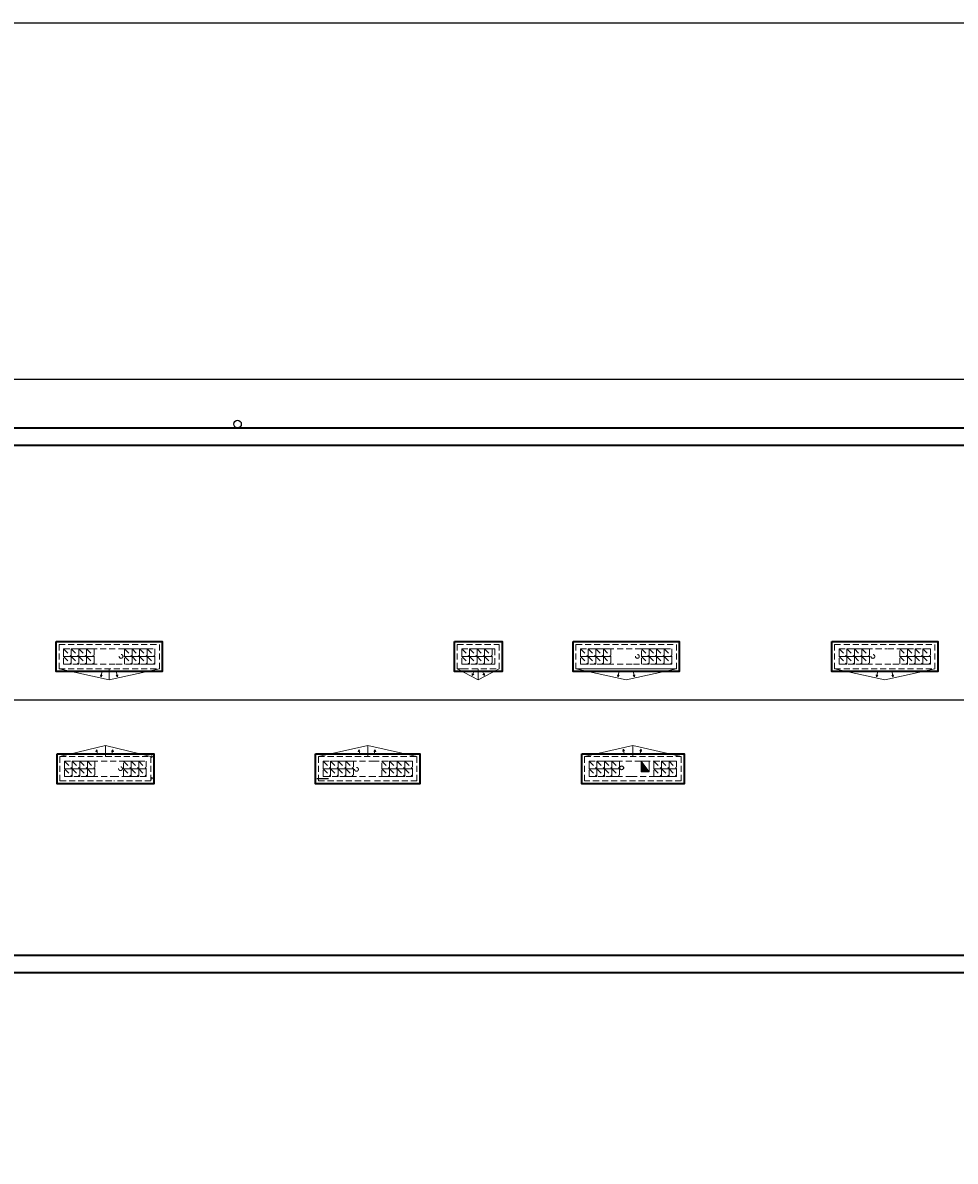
# Model space of a CAD drawing. Header units: millimetres. Extents: x 59723 to 73026, y -136 to 11642.
# Tile 10 of 11: x 68438 to 70891, y 8648 to 11642. Entities that reach past the tile are written whole.
import ezdxf

# ---------------------------------------------------------------- set-up
doc = ezdxf.new("R2010")
doc.units = ezdxf.units.MM
doc.header["$PDMODE"] = 3
doc.linetypes.add('KRESKOWA_X2', pattern=[12, 8, -4])
for name, color, linetype, lineweight in [('_wymiary', 1, 'Continuous', 9), ('drzwi', 140, 'Continuous', 13), ('KOMINY', 43, 'Continuous', 15), ('meble', 230, 'Continuous', 13), ('opisy pom', 3, 'Continuous', 20), ('przerywana', 7, 'KRESKOWA_X2', 9), ('sciany', 4, 'Continuous', 50)]:
    doc.layers.add(name, color=color, linetype=linetype, lineweight=lineweight)
doc.layers.add('kanalizacja', color=210, linetype='Continuous')
doc.layers.add('OBRYS SCIAN', color=7, linetype='Continuous')
doc.dimstyles.new('Jacek2', dxfattribs={"dimscale": 2, "dimtxt": 10, "dimasz": 10, "dimexe": 15, "dimexo": 15, "dimgap": 5, "dimtad": 1, "dimdec": 0, "dimrnd": 0.5, "dimzin": 0, "dimdsep": 46, "dimtxsty": 'Standard', "dimblk": 'OBLIQUE', "dimcen": 0, "dimdle": 5, "dimadec": 1, "dimazin": 0, "dimtfac": 1, "dimtdec": 0, "dimtofl": 0, "dimtmove": 0, "dimatfit": 3, "dimfxl": 0, "dimtolj": 1, "dimtzin": 0, "dimarcsym": 0})

# ---------------------------------------------------------------- blocks, each defined once
blk = doc.blocks.new('_OBLIQUE')
at = {"color": 0, "linetype": 'ByBlock'}
blk.add_line((-0.5, -0.5), (0.5, 0.5), dxfattribs=at)
blk = doc.blocks.new('*D9')
at = {"layer": '_wymiary', "color": 0, "lineweight": -2}
for p, q in [((61024.7, 10660.2), (61024.7, 10734.8)), ((72460.2, 10605.7), (72460.2, 10734.8)), ((61014.7, 10704.8), (72470.2, 10704.8))]:
    blk.add_line(p, q, dxfattribs=at)
at = {"layer": 'Defpoints', "color": 0}
for p in [(72460.2, 10704.8), (61024.7, 10630.2), (72460.2, 10575.7)]:
    blk.add_point(p, dxfattribs=at)
at = {"layer": '_wymiary', "color": 0, "lineweight": -2, "xscale": 20, "yscale": 20, "zscale": 20, "rotation": 180}
blk.add_blockref('_OBLIQUE', (61024.7, 10704.8), dxfattribs=at)
at = {"layer": '_wymiary', "color": 0, "lineweight": -2, "xscale": 20, "yscale": 20, "zscale": 20}
blk.add_blockref('_OBLIQUE', (72460.2, 10704.8), dxfattribs=at)
at = {"layer": '_wymiary', "color": 0, "insert": (66742.5, 10724.8), "char_height": 20, "attachment_point": 5}
blk.add_mtext('\\A1;11436', dxfattribs=at)

msp = doc.modelspace()

# ---------------------------------------------------------------- hatches: boundary and pattern name
at = {"layer": 'KOMINY'}
msp.add_hatch(color=256, dxfattribs=at).paths.add_polyline_path([(70065.2, 9672.2), (70086.2, 9672.2), (70065.2, 9700.2)])

# ---------------------------------------------------------------- linework, layer by layer
msp.add_line((69212.2, 9654.2), (69242.2, 9654.2))
msp.add_lwpolyline([(59723.3, 11642.1), (73026.1, 11642.1), (73026.1, -135.5), (59723.3, -135.5)], close=True)
at = {"layer": 'drzwi'}
for centre in [(68777.2, 9712.1), (68777.2, 9655.1)]:
    msp.add_circle(centre, 2, dxfattribs=at)
at = {"layer": 'kanalizacja'}
msp.add_circle((70013.6, 9682.8), 5, dxfattribs=at)
at = {"layer": 'KOMINY'}
for p, q in [((70065.2, 9672.2), (70065.2, 9700.2)), ((70065.2, 9700.2), (70086.2, 9700.2)), ((70065.2, 9700.2), (70086.2, 9672.2)), ((70086.2, 9672.2), (70065.2, 9672.2)), ((70086.2, 9672.2), (70086.2, 9700.2))]:
    msp.add_line(p, q, dxfattribs=at)
at = {"layer": 'meble'}
for p, q in [((68665.7, 9913.8), (68533.7, 9943.2)), ((68665.7, 9943.2), (68665.7, 9913.8)), ((68665.7, 9913.8), (68797.7, 9943.2)), ((69581.2, 9943.2), (69636.5, 9913.8)), ((69636.5, 9943.2), (69636.5, 9913.8)), ((69636.5, 9913.8), (69691.7, 9943.2)), ((70025.7, 9913.8), (69893.5, 9943.2)), ((70025.7, 9913.8), (70157.7, 9943.2)), ((70705.7, 9913.8), (70573.5, 9943.2)), ((70705.7, 9913.8), (70837.7, 9943.2)), ((68655.7, 9741.6), (68536.2, 9712.2)), ((68655.7, 9741.6), (68655.7, 9712.2)), ((68655.7, 9741.6), (68775.2, 9712.2)), ((69345.7, 9741.6), (69216.2, 9712.2)), ((69345.7, 9741.6), (69345.7, 9712.2)), ((69345.7, 9741.6), (69475.2, 9712.2)), ((70043.2, 9741.6), (69916.2, 9712.2)), ((70043.2, 9741.6), (70043.2, 9712.2)), ((70043.2, 9741.6), (70170.2, 9712.2))]:
    msp.add_line(p, q, dxfattribs=at)
at = {"layer": 'OBRYS SCIAN', "lineweight": 35}
for p, q in [((72415.2, 10530.7), (61069.7, 10530.7)), ((66293.7, 9189.7), (72415.2, 9189.7))]:
    msp.add_line(p, q, dxfattribs=at)
at = {"layer": 'OBRYS SCIAN'}
msp.add_line((71744.7, 9860.2), (66443.2, 9860.2), dxfattribs=at)
at = {"layer": 'OBRYS SCIAN', "lineweight": 35}
msp.add_lwpolyline([(70563.7, 4681.6), (70563.7, 4691.6), (66360.7, 4691.6), (66360.7, 8785.7), (66338.7, 8785.7), (66338.7, 9144.7), (72460.2, 9144.7), (72460.2, 10575.7), (61024.7, 10575.7), (61024.7, 9976.2), (60824.7, 9976.2), (60824.7, 9144.7), (64919.2, 9144.7), (64919.2, 8785.7), (64902.2, 8785.7), (64902.9, 5533.6), (64456.2, 5533.6), (64456.2, 3472.7), (64914.3, 3472.7), (69508.6, 712.2), (69513.8, 720.8)], dxfattribs=at)
at = {"layer": 'OBRYS SCIAN'}
msp.add_circle((69003.2, 10586.8), 10, dxfattribs=at)
at = {"layer": 'opisy pom'}
for p, q in [((68644, 9922), (68642.8, 9927.5)), ((68644, 9922), (68646.5, 9933.4)), ((68644, 9922), (68647.3, 9926.5)), ((68687.5, 9922), (68684.1, 9926.5)), ((68687.5, 9922), (68685, 9933.4)), ((68687.5, 9922), (68688.6, 9927.5)), ((69620.1, 9925.5), (69625.5, 9935.8)), ((69620.1, 9925.5), (69620.4, 9931.1)), ((69620.1, 9925.5), (69624.5, 9929)), ((69652.9, 9925.5), (69647.4, 9935.8)), ((69652.9, 9925.5), (69648.4, 9929)), ((69652.9, 9925.5), (69652.5, 9931.1)), ((70003.8, 9922), (70002.7, 9927.5)), ((70003.8, 9922), (70006.4, 9933.4)), ((70003.8, 9922), (70007.2, 9926.5)), ((70047.4, 9922), (70044, 9926.5)), ((70047.4, 9922), (70044.8, 9933.4)), ((70047.4, 9922), (70048.5, 9927.5)), ((70683.8, 9922), (70682.7, 9927.5)), ((70683.8, 9922), (70686.4, 9933.4)), ((70683.8, 9922), (70687.2, 9926.5)), ((70727.4, 9922), (70724, 9926.5)), ((70727.4, 9922), (70724.8, 9933.4)), ((70727.4, 9922), (70728.5, 9927.5)), ((70017.7, 9731.6), (70016.5, 9726)), ((70017.7, 9731.6), (70020.2, 9720.2)), ((70017.7, 9731.6), (70021, 9727)), ((70064.9, 9731.5), (70061.5, 9726.9)), ((70064.9, 9731.5), (70062.3, 9720.1)), ((70064.9, 9731.5), (70066, 9725.9)), ((68632, 9730.2), (68630.8, 9724.6)), ((68632, 9730.2), (68634.5, 9718.8)), ((68632, 9730.2), (68635.3, 9725.6)), ((68675.5, 9730.2), (68672.1, 9725.6)), ((68675.5, 9730.2), (68673, 9718.8)), ((68675.5, 9730.2), (68676.6, 9724.6)), ((69322, 9730.2), (69320.8, 9724.6)), ((69322, 9730.2), (69324.5, 9718.8)), ((69322, 9730.2), (69325.3, 9725.6)), ((69365.5, 9730.2), (69362.1, 9725.6)), ((69365.5, 9730.2), (69363, 9718.8)), ((69365.5, 9730.2), (69366.6, 9724.6))]:
    msp.add_line(p, q, dxfattribs=at)
at = {"layer": 'przerywana', "ltscale": 2}
for p, q in [((68533.7, 10007.2), (68533.7, 9943.2)), ((68533.7, 10007.2), (68797.7, 10007.2)), ((68797.7, 10007.2), (68797.7, 9943.2)), ((69581.2, 10007.2), (69691.7, 10007.2)), ((69581.2, 10007.2), (69581.2, 9943.2)), ((69691.7, 9943.2), (69691.7, 10007.2)), ((69893.5, 10007.2), (69893.5, 9943.2)), ((69893.5, 10007.2), (70157.7, 10007.2)), ((70157.7, 10007.2), (70157.7, 9943.2)), ((70573.7, 10007.2), (70837.7, 10007.2)), ((70573.7, 10007.2), (70573.7, 9943.2)), ((70837.7, 10007.2), (70837.7, 9943.2)), ((68545.7, 9995.2), (68785.7, 9995.2)), ((68545.7, 9955.2), (68545.7, 9995.2)), ((68545.7, 9995.2), (68545.7, 9955.2)), ((68545.7, 9995.2), (68565.7, 9975.2)), ((68545.7, 9975.2), (68565.7, 9955.2)), ((68565.7, 9995.2), (68585.7, 9975.2)), ((68565.7, 9975.2), (68585.7, 9955.2)), ((68585.7, 9995.2), (68605.7, 9975.2)), ((68585.7, 9975.2), (68605.7, 9955.2)), ((68605.7, 9995.2), (68625.7, 9975.2)), ((68605.7, 9975.2), (68625.7, 9955.2)), ((68625.7, 9955.2), (68625.7, 9995.2)), ((68705.7, 9955.2), (68705.7, 9995.2)), ((68705.7, 9995.2), (68725.7, 9975.2)), ((68705.7, 9975.2), (68725.7, 9955.2)), ((68725.7, 9995.2), (68745.7, 9975.2)), ((68725.7, 9975.2), (68745.7, 9955.2)), ((68745.7, 9995.2), (68765.7, 9975.2)), ((68745.7, 9975.2), (68765.7, 9955.2)), ((68765.7, 9995.2), (68785.7, 9975.2)), ((68765.7, 9975.2), (68785.7, 9955.2)), ((68785.7, 9995.2), (68785.7, 9955.2)), ((69593.2, 9995.2), (69679.7, 9995.2)), ((69593.2, 9995.2), (69593.2, 9955.2)), ((69593.2, 9995.2), (69613.2, 9975.2)), ((69593.2, 9975.2), (69613.2, 9955.2)), ((69613.2, 9995.2), (69633.2, 9975.2)), ((69613.2, 9975.2), (69633.2, 9955.2)), ((69633.2, 9995.2), (69653.2, 9975.2)), ((69633.2, 9975.2), (69653.2, 9955.2)), ((69653.2, 9955.2), (69653.2, 9995.2)), ((69653.2, 9995.2), (69673.2, 9975.2)), ((69653.2, 9975.2), (69673.2, 9955.2)), ((69679.7, 9995.2), (69679.7, 9955.2)), ((69905.5, 9995.2), (69925.5, 9975.2)), ((69905.5, 9995.2), (70145.7, 9995.2)), ((69905.5, 9995.2), (69905.5, 9955.2)), ((69905.5, 9975.2), (69925.5, 9955.2)), ((69925.5, 9995.2), (69945.5, 9975.2)), ((69925.5, 9975.2), (69945.5, 9955.2)), ((69945.5, 9995.2), (69965.5, 9975.2)), ((69945.5, 9975.2), (69965.5, 9955.2)), ((69965.5, 9995.2), (69985.5, 9975.2)), ((69965.5, 9975.2), (69985.5, 9955.2)), ((70065.7, 9995.2), (70085.7, 9975.2)), ((70065.7, 9975.2), (70085.7, 9955.2)), ((70085.7, 9995.2), (70105.7, 9975.2)), ((70085.7, 9975.2), (70105.7, 9955.2)), ((70105.7, 9995.2), (70125.7, 9975.2)), ((70105.7, 9975.2), (70125.7, 9955.2)), ((70125.7, 9995.2), (70145.7, 9975.2)), ((70125.7, 9975.2), (70145.7, 9955.2)), ((70145.7, 9995.2), (70145.7, 9955.2)), ((70585.7, 9995.2), (70605.7, 9975.2)), ((70585.7, 9995.2), (70711.7, 9995.2)), ((70585.7, 9995.2), (70585.7, 9955.2)), ((70585.7, 9975.2), (70605.7, 9955.2)), ((70605.7, 9995.2), (70625.7, 9975.2)), ((70605.7, 9975.2), (70625.7, 9955.2)), ((70625.7, 9995.2), (70645.7, 9975.2)), ((70625.7, 9975.2), (70645.7, 9955.2)), ((70645.7, 9995.2), (70665.7, 9975.2)), ((70645.7, 9975.2), (70665.7, 9955.2)), ((70825.7, 9995.2), (70711.7, 9995.2)), ((70745.7, 9995.2), (70765.7, 9975.2)), ((70745.7, 9975.2), (70765.7, 9955.2)), ((70765.7, 9995.2), (70785.7, 9975.2)), ((70765.7, 9975.2), (70785.7, 9955.2)), ((70785.7, 9995.2), (70805.7, 9975.2)), ((70785.7, 9975.2), (70805.7, 9955.2)), ((70805.7, 9995.2), (70825.7, 9975.2)), ((70805.7, 9975.2), (70825.7, 9955.2)), ((70825.7, 9995.2), (70825.7, 9955.2)), ((68533.7, 9943.2), (68797.7, 9943.2)), ((68545.7, 9955.2), (68684.2, 9955.2)), ((68684.2, 9955.2), (68785.7, 9955.2)), ((69581.2, 9943.2), (69595.2, 9943.2)), ((69593.2, 9955.2), (69679.7, 9955.2)), ((69595.2, 9943.2), (69691.7, 9943.2)), ((69893.5, 9943.2), (70157.7, 9943.2)), ((69905.5, 9955.2), (70044.7, 9955.2)), ((70044.7, 9955.2), (70145.7, 9955.2)), ((70573.7, 9943.2), (70837.7, 9943.2)), ((70585.7, 9955.2), (70726.7, 9955.2)), ((70726.7, 9955.2), (70825.7, 9955.2)), ((68536.2, 9712.2), (68775.2, 9712.2)), ((68536.2, 9648.2), (68536.2, 9712.2)), ((68775.2, 9648.2), (68775.2, 9712.2)), ((69216.2, 9648.2), (69216.2, 9712.2)), ((69216.2, 9712.2), (69475.2, 9712.2)), ((69475.2, 9648.2), (69475.2, 9712.2)), ((69916.2, 9648.2), (69916.2, 9712.2)), ((69916.2, 9712.2), (70170.2, 9712.2)), ((70170.2, 9648.2), (70170.2, 9712.2)), ((68548.2, 9660.2), (68548.2, 9700.2)), ((68548.2, 9700.2), (68763.2, 9700.2)), ((68548.2, 9700.2), (68568.2, 9680.2)), ((68548.2, 9680.2), (68568.2, 9660.2)), ((68568.2, 9700.2), (68588.2, 9680.2)), ((68568.2, 9680.2), (68588.2, 9660.2)), ((68588.2, 9700.2), (68608.2, 9680.2)), ((68588.2, 9680.2), (68608.2, 9660.2)), ((68608.2, 9700.2), (68628.2, 9680.2)), ((68608.2, 9680.2), (68628.2, 9660.2)), ((68703.2, 9700.2), (68723.2, 9680.2)), ((68703.2, 9680.2), (68723.2, 9660.2)), ((68723.2, 9700.2), (68743.2, 9680.2)), ((68723.2, 9680.2), (68743.2, 9660.2)), ((68743.2, 9700.2), (68763.2, 9680.2)), ((68743.2, 9680.2), (68763.2, 9660.2)), ((68763.2, 9660.2), (68763.2, 9700.2)), ((69228.2, 9660.2), (69228.2, 9700.2)), ((69228.2, 9700.2), (69360.2, 9700.2)), ((69228.2, 9700.1), (69248.2, 9680.1)), ((69228.2, 9680.1), (69248.2, 9660.1)), ((69248.2, 9700.1), (69268.2, 9680.1)), ((69248.2, 9680.1), (69268.2, 9660.1)), ((69268.2, 9700.2), (69288.2, 9680.2)), ((69268.2, 9680.2), (69288.2, 9660.2)), ((69288.2, 9700.2), (69308.2, 9680.2)), ((69288.2, 9680.2), (69308.2, 9660.2)), ((69360.2, 9700.2), (69463.2, 9700.2)), ((69383.2, 9700.2), (69403.2, 9680.2)), ((69383.2, 9680.2), (69403.2, 9660.2)), ((69403.2, 9700.2), (69423.2, 9680.2)), ((69403.2, 9680.2), (69423.2, 9660.2)), ((69423.2, 9700.2), (69443.2, 9680.2)), ((69423.2, 9680.2), (69443.2, 9660.2)), ((69443.2, 9700.2), (69463.2, 9680.2)), ((69443.2, 9680.2), (69463.2, 9660.2)), ((69463.2, 9660.2), (69463.2, 9700.2)), ((69928.2, 9660.2), (69928.2, 9700.2)), ((69928.2, 9700.2), (69948.2, 9680.2)), ((69928.2, 9700.2), (70098.2, 9700.2)), ((69928.2, 9680.2), (69948.2, 9660.2)), ((69948.2, 9700.2), (69968.2, 9680.2)), ((69948.2, 9680.2), (69968.2, 9660.2)), ((69968.2, 9700.2), (69988.2, 9680.2)), ((69968.2, 9680.2), (69988.2, 9660.2)), ((69988.2, 9700.2), (70008.2, 9680.2)), ((69988.2, 9680.2), (70008.2, 9660.2)), ((70098.2, 9700.2), (70118.2, 9680.2)), ((70098.2, 9660.2), (70098.2, 9700.2)), ((70098.2, 9700.2), (70158.2, 9700.2)), ((70098.2, 9680.2), (70118.2, 9660.2)), ((70118.2, 9700.2), (70138.2, 9680.2)), ((70118.2, 9680.2), (70138.2, 9660.2)), ((70138.2, 9700.2), (70158.2, 9680.2)), ((70138.2, 9680.2), (70158.2, 9660.2)), ((70158.2, 9660.2), (70158.2, 9700.2)), ((68536.2, 9648.2), (68678.2, 9648.2)), ((68548.2, 9660.2), (68678.2, 9660.2)), ((68763.2, 9660.2), (68678.2, 9660.2)), ((68775.2, 9648.2), (68678.2, 9648.2)), ((69216.2, 9648.2), (69358.2, 9648.2)), ((69228.2, 9660.2), (69358.2, 9660.2)), ((69463.2, 9660.2), (69358.2, 9660.2)), ((69475.2, 9648.2), (69358.2, 9648.2)), ((70170.2, 9648.2), (69916.2, 9648.2)), ((69928.2, 9660.2), (70038.2, 9660.2)), ((70038.2, 9660.2), (70158.2, 9660.2))]:
    msp.add_line(p, q, dxfattribs=at)
for points in [[(69893.5, 10007.2), (70157.7, 10007.2), (70157.7, 9943.2), (69893.5, 9943.2)], [(68565.7, 9975.2), (68545.7, 9975.2), (68545.7, 9995.2), (68565.7, 9995.2)], [(68565.7, 9955.2), (68545.7, 9955.2), (68545.7, 9975.2), (68565.7, 9975.2)], [(68585.7, 9975.2), (68565.7, 9975.2), (68565.7, 9995.2), (68585.7, 9995.2)], [(68585.7, 9955.2), (68565.7, 9955.2), (68565.7, 9975.2), (68585.7, 9975.2)], [(68605.7, 9975.2), (68585.7, 9975.2), (68585.7, 9995.2), (68605.7, 9995.2)], [(68605.7, 9955.2), (68585.7, 9955.2), (68585.7, 9975.2), (68605.7, 9975.2)], [(68625.7, 9975.2), (68605.7, 9975.2), (68605.7, 9995.2), (68625.7, 9995.2)], [(68625.7, 9955.2), (68605.7, 9955.2), (68605.7, 9975.2), (68625.7, 9975.2)], [(68725.7, 9975.2), (68705.7, 9975.2), (68705.7, 9995.2), (68725.7, 9995.2)], [(68725.7, 9955.2), (68705.7, 9955.2), (68705.7, 9975.2), (68725.7, 9975.2)], [(68745.7, 9975.2), (68725.7, 9975.2), (68725.7, 9995.2), (68745.7, 9995.2)], [(68745.7, 9955.2), (68725.7, 9955.2), (68725.7, 9975.2), (68745.7, 9975.2)], [(68765.7, 9975.2), (68745.7, 9975.2), (68745.7, 9995.2), (68765.7, 9995.2)], [(68765.7, 9955.2), (68745.7, 9955.2), (68745.7, 9975.2), (68765.7, 9975.2)], [(68785.7, 9975.2), (68765.7, 9975.2), (68765.7, 9995.2), (68785.7, 9995.2)], [(68785.7, 9955.2), (68765.7, 9955.2), (68765.7, 9975.2), (68785.7, 9975.2)], [(69613.2, 9975.2), (69593.2, 9975.2), (69593.2, 9995.2), (69613.2, 9995.2)], [(69613.2, 9955.2), (69593.2, 9955.2), (69593.2, 9975.2), (69613.2, 9975.2)], [(69633.2, 9975.2), (69613.2, 9975.2), (69613.2, 9995.2), (69633.2, 9995.2)], [(69633.2, 9955.2), (69613.2, 9955.2), (69613.2, 9975.2), (69633.2, 9975.2)], [(69653.2, 9975.2), (69633.2, 9975.2), (69633.2, 9995.2), (69653.2, 9995.2)], [(69653.2, 9955.2), (69633.2, 9955.2), (69633.2, 9975.2), (69653.2, 9975.2)], [(69673.2, 9975.2), (69653.2, 9975.2), (69653.2, 9995.2), (69673.2, 9995.2)], [(69673.2, 9955.2), (69653.2, 9955.2), (69653.2, 9975.2), (69673.2, 9975.2)], [(69925.5, 9975.2), (69905.5, 9975.2), (69905.5, 9995.2), (69925.5, 9995.2)], [(69925.5, 9955.2), (69905.5, 9955.2), (69905.5, 9975.2), (69925.5, 9975.2)], [(69945.5, 9975.2), (69925.5, 9975.2), (69925.5, 9995.2), (69945.5, 9995.2)], [(69945.5, 9955.2), (69925.5, 9955.2), (69925.5, 9975.2), (69945.5, 9975.2)], [(69965.5, 9975.2), (69945.5, 9975.2), (69945.5, 9995.2), (69965.5, 9995.2)], [(69965.5, 9955.2), (69945.5, 9955.2), (69945.5, 9975.2), (69965.5, 9975.2)], [(69985.5, 9975.2), (69965.5, 9975.2), (69965.5, 9995.2), (69985.5, 9995.2)], [(69985.5, 9955.2), (69965.5, 9955.2), (69965.5, 9975.2), (69985.5, 9975.2)], [(70085.7, 9975.2), (70065.7, 9975.2), (70065.7, 9995.2), (70085.7, 9995.2)], [(70085.7, 9955.2), (70065.7, 9955.2), (70065.7, 9975.2), (70085.7, 9975.2)], [(70105.7, 9975.2), (70085.7, 9975.2), (70085.7, 9995.2), (70105.7, 9995.2)], [(70105.7, 9955.2), (70085.7, 9955.2), (70085.7, 9975.2), (70105.7, 9975.2)], [(70125.7, 9975.2), (70105.7, 9975.2), (70105.7, 9995.2), (70125.7, 9995.2)], [(70125.7, 9955.2), (70105.7, 9955.2), (70105.7, 9975.2), (70125.7, 9975.2)], [(70145.7, 9975.2), (70125.7, 9975.2), (70125.7, 9995.2), (70145.7, 9995.2)], [(70145.7, 9955.2), (70125.7, 9955.2), (70125.7, 9975.2), (70145.7, 9975.2)], [(70605.7, 9975.2), (70585.7, 9975.2), (70585.7, 9995.2), (70605.7, 9995.2)], [(70605.7, 9955.2), (70585.7, 9955.2), (70585.7, 9975.2), (70605.7, 9975.2)], [(70625.7, 9975.2), (70605.7, 9975.2), (70605.7, 9995.2), (70625.7, 9995.2)], [(70625.7, 9955.2), (70605.7, 9955.2), (70605.7, 9975.2), (70625.7, 9975.2)], [(70645.7, 9975.2), (70625.7, 9975.2), (70625.7, 9995.2), (70645.7, 9995.2)], [(70645.7, 9955.2), (70625.7, 9955.2), (70625.7, 9975.2), (70645.7, 9975.2)], [(70665.7, 9975.2), (70645.7, 9975.2), (70645.7, 9995.2), (70665.7, 9995.2)], [(70665.7, 9955.2), (70645.7, 9955.2), (70645.7, 9975.2), (70665.7, 9975.2)], [(70765.7, 9975.2), (70745.7, 9975.2), (70745.7, 9995.2), (70765.7, 9995.2)], [(70765.7, 9955.2), (70745.7, 9955.2), (70745.7, 9975.2), (70765.7, 9975.2)], [(70785.7, 9975.2), (70765.7, 9975.2), (70765.7, 9995.2), (70785.7, 9995.2)], [(70785.7, 9955.2), (70765.7, 9955.2), (70765.7, 9975.2), (70785.7, 9975.2)], [(70805.7, 9975.2), (70785.7, 9975.2), (70785.7, 9995.2), (70805.7, 9995.2)], [(70805.7, 9955.2), (70785.7, 9955.2), (70785.7, 9975.2), (70805.7, 9975.2)], [(70825.7, 9975.2), (70805.7, 9975.2), (70805.7, 9995.2), (70825.7, 9995.2)], [(70825.7, 9955.2), (70805.7, 9955.2), (70805.7, 9975.2), (70825.7, 9975.2)], [(68568.2, 9680.2), (68548.2, 9680.2), (68548.2, 9700.2), (68568.2, 9700.2)], [(68568.2, 9660.2), (68548.2, 9660.2), (68548.2, 9680.2), (68568.2, 9680.2)], [(68588.2, 9680.2), (68568.2, 9680.2), (68568.2, 9700.2), (68588.2, 9700.2)], [(68588.2, 9660.2), (68568.2, 9660.2), (68568.2, 9680.2), (68588.2, 9680.2)], [(68608.2, 9680.2), (68588.2, 9680.2), (68588.2, 9700.2), (68608.2, 9700.2)], [(68608.2, 9660.2), (68588.2, 9660.2), (68588.2, 9680.2), (68608.2, 9680.2)], [(68628.2, 9680.2), (68608.2, 9680.2), (68608.2, 9700.2), (68628.2, 9700.2)], [(68628.2, 9660.2), (68608.2, 9660.2), (68608.2, 9680.2), (68628.2, 9680.2)], [(68723.2, 9680.2), (68703.2, 9680.2), (68703.2, 9700.2), (68723.2, 9700.2)], [(68723.2, 9660.2), (68703.2, 9660.2), (68703.2, 9680.2), (68723.2, 9680.2)], [(68743.2, 9680.2), (68723.2, 9680.2), (68723.2, 9700.2), (68743.2, 9700.2)], [(68743.2, 9660.2), (68723.2, 9660.2), (68723.2, 9680.2), (68743.2, 9680.2)], [(68763.2, 9680.2), (68743.2, 9680.2), (68743.2, 9700.2), (68763.2, 9700.2)], [(68763.2, 9660.2), (68743.2, 9660.2), (68743.2, 9680.2), (68763.2, 9680.2)], [(69248.2, 9680.1), (69228.2, 9680.1), (69228.2, 9700.1), (69248.2, 9700.1)], [(69248.2, 9660.1), (69228.2, 9660.1), (69228.2, 9680.1), (69248.2, 9680.1)], [(69268.2, 9680.1), (69248.2, 9680.1), (69248.2, 9700.1), (69268.2, 9700.1)], [(69268.2, 9660.1), (69248.2, 9660.1), (69248.2, 9680.1), (69268.2, 9680.1)], [(69288.2, 9680.2), (69268.2, 9680.2), (69268.2, 9700.2), (69288.2, 9700.2)], [(69288.2, 9660.2), (69268.2, 9660.2), (69268.2, 9680.2), (69288.2, 9680.2)], [(69308.2, 9680.2), (69288.2, 9680.2), (69288.2, 9700.2), (69308.2, 9700.2)], [(69308.2, 9660.2), (69288.2, 9660.2), (69288.2, 9680.2), (69308.2, 9680.2)], [(69403.2, 9680.2), (69383.2, 9680.2), (69383.2, 9700.2), (69403.2, 9700.2)], [(69403.2, 9660.2), (69383.2, 9660.2), (69383.2, 9680.2), (69403.2, 9680.2)], [(69423.2, 9680.2), (69403.2, 9680.2), (69403.2, 9700.2), (69423.2, 9700.2)], [(69423.2, 9660.2), (69403.2, 9660.2), (69403.2, 9680.2), (69423.2, 9680.2)], [(69443.2, 9680.2), (69423.2, 9680.2), (69423.2, 9700.2), (69443.2, 9700.2)], [(69443.2, 9660.2), (69423.2, 9660.2), (69423.2, 9680.2), (69443.2, 9680.2)], [(69463.2, 9680.2), (69443.2, 9680.2), (69443.2, 9700.2), (69463.2, 9700.2)], [(69463.2, 9660.2), (69443.2, 9660.2), (69443.2, 9680.2), (69463.2, 9680.2)], [(69948.2, 9680.2), (69928.2, 9680.2), (69928.2, 9700.2), (69948.2, 9700.2)], [(69948.2, 9660.2), (69928.2, 9660.2), (69928.2, 9680.2), (69948.2, 9680.2)], [(69968.2, 9680.2), (69948.2, 9680.2), (69948.2, 9700.2), (69968.2, 9700.2)], [(69968.2, 9660.2), (69948.2, 9660.2), (69948.2, 9680.2), (69968.2, 9680.2)], [(69988.2, 9680.2), (69968.2, 9680.2), (69968.2, 9700.2), (69988.2, 9700.2)], [(69988.2, 9660.2), (69968.2, 9660.2), (69968.2, 9680.2), (69988.2, 9680.2)], [(70008.2, 9680.2), (69988.2, 9680.2), (69988.2, 9700.2), (70008.2, 9700.2)], [(70008.2, 9660.2), (69988.2, 9660.2), (69988.2, 9680.2), (70008.2, 9680.2)], [(70118.2, 9680.2), (70098.2, 9680.2), (70098.2, 9700.2), (70118.2, 9700.2)], [(70118.2, 9660.2), (70098.2, 9660.2), (70098.2, 9680.2), (70118.2, 9680.2)], [(70138.2, 9680.2), (70118.2, 9680.2), (70118.2, 9700.2), (70138.2, 9700.2)], [(70138.2, 9660.2), (70118.2, 9660.2), (70118.2, 9680.2), (70138.2, 9680.2)], [(70158.2, 9680.2), (70138.2, 9680.2), (70138.2, 9700.2), (70158.2, 9700.2)], [(70158.2, 9660.2), (70138.2, 9660.2), (70138.2, 9680.2), (70158.2, 9680.2)]]:
    msp.add_lwpolyline(points, close=True, dxfattribs=at)
for centre in [(68697, 9975.6), (70055.1, 9975.6), (70674.4, 9975.6), (68695.4, 9680.4), (69316.1, 9678.7)]:
    msp.add_circle(centre, 5, dxfattribs=at)
at = {"layer": 'sciany', "lineweight": 35}
for points in [[(68526.2, 10014.7), (68805.2, 10014.7), (68805.2, 9935.7), (68526.2, 9935.7)], [(69573.7, 10014.7), (69699.2, 10014.7), (69699.2, 9935.7), (69573.7, 9935.7)], [(69886, 10014.7), (70165.2, 10014.7), (70165.2, 9935.7), (69886, 9935.7)], [(70566.2, 10014.7), (70845.2, 10014.7), (70845.2, 9935.7), (70566.2, 9935.7)], [(68528.7, 9719.7), (68782.7, 9719.7), (68782.7, 9640.7), (68528.7, 9640.7)], [(69208.7, 9719.7), (69482.7, 9719.7), (69482.7, 9640.7), (69208.7, 9640.7)], [(69908.7, 9719.7), (70177.7, 9719.7), (70177.7, 9640.7), (69908.7, 9640.7)]]:
    msp.add_lwpolyline(points, close=True, dxfattribs=at)

# ---------------------------------------------------------------- dimensions: what is measured, and where the dimension line sits
at = {"layer": '_wymiary'}
dim = msp.add_linear_dim(base=(72460.222004, 10704.8066388), p1=(61024.722004, 10630.2067382), p2=(72460.222004, 10575.6869728), dimstyle='Jacek2', override={"dimtmove": 1}, dxfattribs=at)
dim.commit()
dim.dimension.update_dxf_attribs({"geometry": '*D9', "text_midpoint": (66742.472004, 10724.8066388)})

doc.saveas('drawing.dxf')
